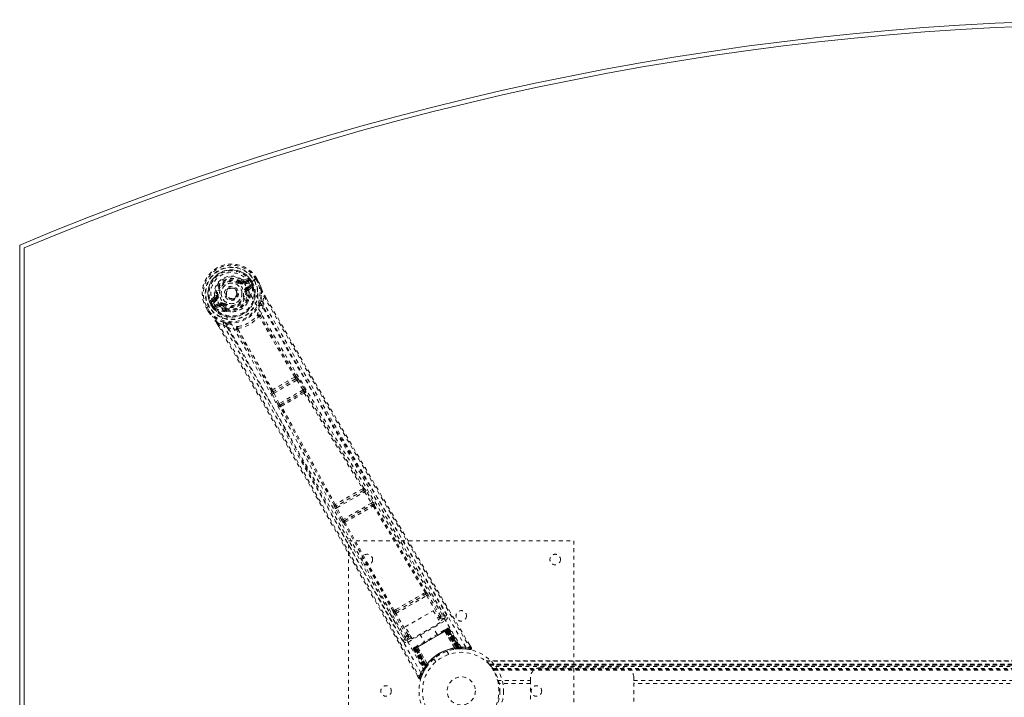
# Model space of a CAD drawing. Header units: inches. Extents: x 13.9 to 73.4, y 20.6 to 56.4.
# Tile 2 of 4: x 13.9 to 40.1, y 38.3 to 56.4. Entities that reach past the tile are written whole.
import ezdxf

# ---------------------------------------------------------------- set-up
doc = ezdxf.new("R2010")
doc.units = ezdxf.units.IN
doc.header["$MEASUREMENT"] = 0
doc.linetypes.add('SLD-Dashed', pattern=[0.075, 0.05, -0.025])
doc.linetypes.add('SLD-Solid', pattern=[0])

msp = doc.modelspace()

# ---------------------------------------------------------------- linework, layer by layer
at = {"color": 7, "linetype": 'SLD-Solid', "lineweight": 15}
for p, q in [((13.886, 26.614), (13.886, 50.364)), ((14.004, 26.693), (14.004, 50.286)), ((14.004, 50.286), (14.004, 26.693))]:
    msp.add_line(p, q, dxfattribs=at)
at = {"color": 7, "linetype": 'SLD-Dashed', "lineweight": 0}
for p, q in [((19.751, 49.375), (19.766, 49.394)), ((19.766, 49.394), (19.773, 49.389)), ((19.839, 49.387), (19.95, 49.427)), ((19.839, 49.387), (19.85, 49.369)), ((19.959, 49.473), (19.844, 49.434)), ((19.95, 49.427), (19.85, 49.369)), ((19.965, 49.401), (19.865, 49.343)), ((19.926, 49.237), (20.038, 49.302)), ((19.941, 49.211), (20.053, 49.276)), ((20.053, 49.276), (19.953, 49.19)), ((20.121, 49.428), (19.991, 49.353)), ((19.991, 49.353), (19.991, 49.353)), ((20.035, 49.377), (20.04, 49.38)), ((20.073, 49.31), (20.035, 49.377)), ((20.075, 49.319), (20.04, 49.38)), ((20.065, 49.395), (20.101, 49.332)), ((20.065, 49.395), (20.065, 49.395)), ((20.08, 49.299), (20.073, 49.31)), ((20.075, 49.319), (20.101, 49.332)), ((20.075, 49.318), (20.08, 49.299)), ((20.086, 49.269), (20.082, 49.255)), ((20.086, 49.269), (20.087, 49.274)), ((20.101, 49.332), (20.101, 49.332)), ((20.126, 49.431), (20.121, 49.428)), ((20.146, 49.443), (20.126, 49.431)), ((20.192, 49.47), (20.146, 49.443)), ((20.228, 49.355), (20.17, 49.456)), ((20.195, 49.472), (20.192, 49.47)), ((20.252, 49.37), (20.194, 49.472)), ((20.195, 49.472), (20.253, 49.37)), ((20.255, 49.366), (20.253, 49.37)), ((19.068, 49.018), (19.127, 49.025)), ((19.127, 49.025), (19.151, 49.028)), ((19.127, 49.016), (19.127, 49.025)), ((19.655, 49.161), (19.659, 49.154)), ((19.659, 49.154), (19.666, 49.14)), ((19.926, 49.127), (19.897, 49.123)), ((19.926, 49.14), (19.926, 49.127)), ((19.953, 49.19), (19.941, 49.211)), ((19.975, 48.989), (19.964, 49.009)), ((19.998, 48.997), (19.987, 49.016)), ((19.993, 49.179), (20.082, 49.255)), ((20.082, 49.255), (20.082, 49.255)), ((20.082, 49.255), (20.082, 49.255)), ((20.357, 48.854), (20.383, 49.002)), ((20.451, 48.94), (20.407, 49.017)), ((20.408, 49.018), (20.452, 48.941)), ((19.05, 48.81), (18.92, 48.734)), ((19.053, 48.978), (18.962, 48.898)), ((19.013, 48.704), (18.977, 48.766)), ((19.007, 48.784), (19.002, 48.781)), ((19.002, 48.781), (19.038, 48.72)), ((19.006, 48.882), (19.097, 48.958)), ((19.107, 48.94), (19.006, 48.882)), ((19.046, 48.717), (19.007, 48.784)), ((19.122, 48.914), (19.021, 48.856)), ((19.071, 48.744), (19.183, 48.808)), ((19.086, 48.718), (19.198, 48.782)), ((19.21, 48.761), (19.086, 48.718)), ((19.097, 48.958), (19.107, 48.94)), ((19.21, 48.761), (19.198, 48.782)), ((19.279, 48.753), (19.267, 48.759)), ((19.296, 48.776), (19.279, 48.753)), ((20.006, 48.969), (20.005, 48.948)), ((20.357, 48.854), (20.362, 48.727)), ((18.848, 48.694), (18.845, 48.692)), ((18.845, 48.692), (18.904, 48.591)), ((18.846, 48.693), (18.905, 48.592)), ((18.895, 48.72), (18.848, 48.694)), ((18.871, 48.706), (18.929, 48.606)), ((18.915, 48.732), (18.895, 48.72)), ((18.904, 48.591), (18.906, 48.587)), ((18.92, 48.734), (18.915, 48.732)), ((19.013, 48.704), (19.038, 48.72)), ((19.013, 48.704), (19.013, 48.704)), ((19.038, 48.72), (19.053, 48.706)), ((19.053, 48.706), (19.046, 48.717)), ((19.07, 48.688), (19.075, 48.686)), ((19.089, 48.681), (19.075, 48.686)), ((19.089, 48.681), (19.2, 48.721)), ((19.355, 48.625), (19.343, 48.644)), ((19.361, 48.661), (19.373, 48.641)), ((19.394, 48.595), (19.375, 48.605)), ((19.132, 48.281), (19.183, 48.193)), ((19.133, 48.281), (19.184, 48.193)), ((19.158, 48.295), (19.299, 48.243)), ((19.407, 48.175), (19.299, 48.243)), ((21.225, 46.8), (20.644, 46.464)), ((20.65, 46.416), (21.264, 46.77)), ((21.224, 46.8), (21.225, 46.8)), ((21.24, 46.863), (21.239, 46.862)), ((21.264, 46.77), (21.429, 46.509)), ((21.301, 46.794), (21.282, 46.822)), ((21.466, 46.532), (21.301, 46.794)), ((20.583, 46.483), (20.582, 46.482)), ((20.611, 46.395), (20.596, 46.426)), ((20.755, 46.122), (20.611, 46.395)), ((20.644, 46.464), (20.644, 46.465)), ((20.794, 46.143), (20.65, 46.416)), ((21.429, 46.509), (20.794, 46.143)), ((20.826, 46.109), (21.442, 46.465)), ((21.442, 46.465), (21.433, 46.455)), ((21.493, 46.44), (21.502, 46.45)), ((20.822, 46.052), (20.809, 46.049)), ((20.839, 46.112), (20.826, 46.109)), ((23.03, 43.825), (22.318, 43.414)), ((22.328, 43.369), (23.064, 43.793)), ((23.029, 43.825), (23.03, 43.825)), ((23.045, 43.888), (23.045, 43.888)), ((23.064, 43.793), (23.249, 43.493)), ((23.287, 43.517), (23.102, 43.817)), ((22.256, 43.433), (22.256, 43.432)), ((22.456, 43.037), (22.289, 43.348)), ((22.318, 43.414), (22.318, 43.415)), ((22.495, 43.058), (22.328, 43.369)), ((23.249, 43.493), (22.495, 43.058)), ((22.524, 43.023), (23.266, 43.451)), ((23.266, 43.451), (23.262, 43.446)), ((23.322, 43.43), (23.326, 43.435)), ((22.53, 43.023), (22.524, 43.023)), ((22.507, 42.963), (22.514, 42.963)), ((22.636, 34.489), (22.636, 42.489)), ((22.636, 42.489), (28.636, 42.489)), ((28.636, 42.489), (28.636, 34.489)), ((25.198, 40.48), (24.784, 41.182)), ((23.898, 40.554), (24.717, 41.026)), ((23.925, 40.62), (24.646, 41.036)), ((24.674, 41.105), (24.631, 41.082)), ((24.646, 41.036), (24.687, 41.06)), ((24.717, 41.026), (25.053, 40.458)), ((25.091, 40.481), (24.755, 41.049)), ((23.893, 40.656), (23.851, 40.631)), ((23.884, 40.596), (23.925, 40.62)), ((24.146, 40.196), (24.891, 40.627)), ((24.891, 40.627), (25.074, 40.31)), ((23.73, 40.573), (24.131, 39.864)), ((24.183, 39.957), (23.859, 40.532)), ((24.222, 39.979), (23.898, 40.554)), ((24.224, 39.792), (25.214, 40.363)), ((25.005, 40.43), (25.053, 40.458)), ((25.027, 40.391), (25.075, 40.419)), ((25.184, 40.416), (25.056, 40.342)), ((25.199, 40.479), (25.198, 40.481)), ((25.203, 40.471), (25.199, 40.479)), ((25.206, 40.461), (25.2, 40.478)), ((24.329, 39.879), (24.146, 40.196)), ((25.074, 40.31), (24.329, 39.879)), ((24.402, 39.62), (25.273, 40.123)), ((25.262, 40.116), (24.413, 39.627)), ((24.429, 39.636), (25.246, 40.108)), ((24.992, 39.994), (24.876, 40.195)), ((25.243, 40.139), (25.185, 40.106)), ((25.224, 40.095), (25.226, 40.096)), ((25.516, 39.627), (25.224, 40.095)), ((25.283, 40.129), (25.226, 40.096)), ((25.226, 40.096), (25.518, 39.627)), ((25.249, 40.109), (25.246, 40.108)), ((25.246, 40.108), (25.517, 39.64)), ((25.251, 40.143), (25.247, 40.141)), ((25.521, 39.64), (25.249, 40.109)), ((25.251, 40.143), (25.259, 40.148)), ((25.262, 40.15), (25.258, 40.148)), ((25.536, 39.641), (25.262, 40.116)), ((25.265, 40.119), (25.541, 39.642)), ((25.269, 40.154), (25.269, 40.154)), ((25.274, 40.156), (25.27, 40.154)), ((25.273, 40.123), (25.55, 39.642)), ((25.556, 39.643), (25.277, 40.125)), ((25.596, 39.628), (25.28, 40.131)), ((25.283, 40.129), (25.595, 39.631)), ((25.311, 40.145), (25.299, 40.138)), ((25.299, 40.138), (25.616, 39.631)), ((25.311, 40.145), (25.632, 39.631)), ((24.13, 39.864), (24.131, 39.863)), ((24.131, 39.863), (24.136, 39.855)), ((24.132, 39.861), (24.143, 39.847)), ((24.31, 39.911), (24.194, 39.844)), ((24.259, 40), (24.222, 39.979)), ((24.282, 39.961), (24.245, 39.94)), ((24.538, 40), (24.654, 39.799)), ((25.199, 40.082), (25.198, 40.08)), ((25.463, 39.63), (25.198, 40.08)), ((25.199, 40.082), (25.465, 39.63)), ((24.376, 39.605), (24.365, 39.598)), ((24.365, 39.598), (24.649, 39.063)), ((24.377, 39.639), (24.374, 39.636)), ((24.376, 39.605), (24.657, 39.077)), ((24.378, 39.639), (24.378, 39.639)), ((24.388, 39.646), (24.384, 39.643)), ((24.384, 39.643), (24.385, 39.641)), ((24.45, 39.648), (24.392, 39.614)), ((24.392, 39.619), (24.67, 39.093)), ((24.392, 39.614), (24.668, 39.096)), ((24.399, 39.652), (24.396, 39.65)), ((24.398, 39.618), (24.677, 39.135)), ((24.68, 39.14), (24.402, 39.62)), ((24.461, 39.688), (24.403, 39.654)), ((24.685, 39.148), (24.41, 39.625)), ((24.413, 39.627), (24.688, 39.151)), ((24.429, 39.636), (24.426, 39.634)), ((24.426, 39.634), (24.697, 39.164)), ((24.699, 39.168), (24.429, 39.636)), ((24.45, 39.648), (24.451, 39.648)), ((24.709, 39.16), (24.45, 39.648)), ((24.451, 39.648), (24.71, 39.162)), ((24.477, 39.663), (24.475, 39.664)), ((24.733, 39.207), (24.475, 39.664)), ((24.477, 39.663), (24.734, 39.209)), ((25.463, 39.63), (25.465, 39.63)), ((25.473, 39.605), (25.476, 39.605)), ((25.518, 39.627), (25.516, 39.627)), ((25.517, 39.64), (25.52, 39.611)), ((25.518, 39.627), (25.595, 39.631)), ((25.524, 39.611), (25.52, 39.611)), ((25.521, 39.64), (25.524, 39.611)), ((25.536, 39.641), (25.539, 39.613)), ((25.539, 39.613), (25.543, 39.613)), ((25.541, 39.642), (25.543, 39.613)), ((25.544, 39.613), (25.546, 39.613)), ((25.546, 39.613), (25.62, 39.617)), ((25.55, 39.642), (25.556, 39.643)), ((25.55, 39.642), (25.552, 39.614)), ((25.558, 39.614), (25.552, 39.614)), ((25.556, 39.643), (25.558, 39.614)), ((25.616, 39.631), (25.632, 39.631)), ((25.641, 39.617), (25.657, 39.617)), ((25.748, 39.607), (25.873, 39.592)), ((25.905, 39.636), (25.862, 39.709)), ((24.909, 39.348), (24.957, 39.264)), ((25.255, 39.548), (25.253, 39.547)), ((25.304, 39.464), (25.255, 39.548)), ((24.614, 38.966), (24.672, 39.072)), ((24.649, 39.063), (24.657, 39.077)), ((24.649, 39.035), (24.656, 39.048)), ((24.667, 39.066), (24.707, 39.129)), ((24.668, 39.096), (24.709, 39.16)), ((24.671, 39.105), (24.676, 39.106)), ((24.677, 39.135), (24.68, 39.14)), ((24.7, 39.119), (24.677, 39.135)), ((24.704, 39.124), (24.68, 39.14)), ((24.709, 39.131), (24.685, 39.148)), ((24.711, 39.135), (24.688, 39.151)), ((24.7, 39.119), (24.695, 39.111)), ((24.72, 39.147), (24.697, 39.164)), ((24.723, 39.151), (24.699, 39.168)), ((24.704, 39.124), (24.7, 39.119)), ((24.72, 39.147), (24.704, 39.124)), ((24.707, 39.129), (24.708, 39.13)), ((24.71, 39.162), (24.709, 39.16)), ((24.709, 39.131), (24.711, 39.135)), ((24.733, 39.207), (24.734, 39.209)), ((24.749, 39.185), (24.751, 39.188)), ((60.976, 39.294), (26.295, 39.294)), ((26.297, 39.294), (60.975, 39.294)), ((60.974, 39.294), (26.297, 39.294)), ((26.309, 39.282), (60.963, 39.282)), ((26.379, 39.204), (26.383, 39.2)), ((26.379, 39.204), (60.892, 39.204)), ((60.892, 39.204), (26.379, 39.204)), ((60.888, 39.2), (26.383, 39.2)), ((26.388, 39.194), (26.383, 39.2)), ((26.386, 39.196), (60.885, 39.196)), ((60.885, 39.196), (26.386, 39.196)), ((60.881, 39.19), (26.391, 39.19)), ((26.399, 39.18), (26.398, 39.181)), ((26.398, 39.181), (60.873, 39.181)), ((26.399, 39.18), (60.872, 39.18)), ((60.871, 39.178), (26.4, 39.178)), ((60.869, 39.176), (26.402, 39.176)), ((60.847, 39.145), (26.425, 39.145)), ((26.463, 39.088), (60.808, 39.088)), ((26.479, 39.062), (60.793, 39.062)), ((26.489, 39.045), (60.782, 39.045)), ((27.726, 39.104), (29.976, 39.104)), ((24.466, 38.904), (24.508, 38.83)), ((24.508, 38.829), (24.534, 38.844)), ((24.563, 38.835), (24.61, 38.956)), ((26.6, 38.771), (26.595, 38.791)), ((27.476, 38.771), (27.476, 38.854)), ((30.226, 38.854), (30.226, 38.771)), ((26.6, 38.771), (27.476, 38.771)), ((27.476, 38.687), (26.618, 38.687)), ((27.476, 38.771), (27.476, 38.208)), ((30.226, 38.208), (30.226, 38.771)), ((30.226, 38.771), (57.046, 38.771)), ((57.046, 38.687), (30.226, 38.687))]:
    msp.add_line(p, q, dxfattribs=at)
at = {"color": 7, "linetype": 'SLD-Dashed', "lineweight": 0, "flags": 128}
for points in [[(19.137, 48.894), (19.103, 48.965), (19.084, 49.041), (19.084, 49.122), (19.1, 49.201), (19.132, 49.277), (19.178, 49.346), (19.237, 49.405), (19.305, 49.454), (19.382, 49.489), (19.463, 49.51), (19.545, 49.516), (19.627, 49.506), (19.704, 49.48), (19.773, 49.439), (19.831, 49.385), (19.874, 49.32)], [(19.733, 49.351), (19.737, 49.356), (19.74, 49.36), (19.743, 49.364), (19.746, 49.368), (19.748, 49.371), (19.75, 49.373), (19.751, 49.374), (19.751, 49.375)], [(19.865, 49.343), (19.862, 49.348), (19.859, 49.353), (19.856, 49.357), (19.854, 49.361), (19.852, 49.364), (19.851, 49.367), (19.85, 49.368), (19.85, 49.369)], [(25.633, 39.652), (24.835, 41.022), (24.025, 42.384), (23.205, 43.738), (22.38, 45.085), (21.735, 46.141), (21.097, 47.197), (20.474, 48.256), (19.874, 49.32)], [(19.965, 49.401), (19.963, 49.406), (19.96, 49.411), (19.957, 49.415), (19.955, 49.419), (19.953, 49.422), (19.952, 49.425), (19.951, 49.426), (19.95, 49.427)], [(19.994, 49.438), (19.983, 49.417), (19.965, 49.401)], [(25.755, 39.658), (24.955, 41.033), (24.145, 42.4), (23.325, 43.758), (22.501, 45.11), (21.855, 46.169), (21.217, 47.228), (20.594, 48.288), (19.991, 49.353)], [(20.038, 49.302), (20.055, 49.309), (20.073, 49.31)], [(20.053, 49.276), (20.052, 49.277), (20.051, 49.278), (20.05, 49.281), (20.048, 49.284), (20.046, 49.288), (20.043, 49.292), (20.041, 49.297), (20.038, 49.302)], [(20.04, 49.38), (20.043, 49.382), (20.048, 49.385), (20.056, 49.39), (20.065, 49.395)], [(20.075, 49.319), (20.075, 49.318), (20.075, 49.318)], [(20.17, 49.456), (20.176, 49.459), (20.181, 49.462), (20.186, 49.465), (20.19, 49.468), (20.193, 49.47), (20.195, 49.471), (20.196, 49.472), (20.195, 49.472)], [(20.253, 49.37), (20.254, 49.37), (20.253, 49.37), (20.251, 49.369), (20.247, 49.367), (20.243, 49.364), (20.239, 49.362), (20.233, 49.359), (20.228, 49.355)], [(20.255, 49.366), (20.255, 49.366), (20.253, 49.365), (20.25, 49.364), (20.247, 49.363), (20.242, 49.361), (20.238, 49.359), (20.233, 49.357), (20.228, 49.355)], [(20.253, 49.37), (20.29, 49.281), (20.314, 49.208)], [(20.318, 49.198), (20.293, 49.274), (20.255, 49.366)], [(19.18, 49.032), (19.175, 49.031), (19.169, 49.031), (19.164, 49.03), (19.16, 49.029), (19.156, 49.029), (19.153, 49.029), (19.151, 49.028), (19.151, 49.028)], [(19.867, 49.119), (19.873, 49.12), (19.878, 49.121), (19.883, 49.121), (19.888, 49.122), (19.891, 49.122), (19.894, 49.123), (19.896, 49.123), (19.897, 49.123)], [(19.926, 49.237), (19.928, 49.232), (19.931, 49.227), (19.934, 49.223), (19.936, 49.219), (19.938, 49.216), (19.939, 49.213), (19.94, 49.212), (19.941, 49.211)], [(19.981, 49.146), (19.984, 49.167), (19.993, 49.179)], [(19.987, 49.016), (19.989, 49.075), (19.981, 49.146)], [(20.301, 48.867), (20.326, 49.025), (20.318, 49.198)], [(20.318, 49.198), (20.316, 49.204), (20.314, 49.208)], [(20.383, 49.002), (20.388, 49.005), (20.393, 49.008), (20.398, 49.011), (20.402, 49.013), (20.406, 49.016), (20.408, 49.017), (20.408, 49.018), (20.408, 49.018)], [(20.383, 49.002), (20.751, 48.362), (21.142, 47.686), (21.555, 46.974), (21.991, 46.227), (22.393, 45.539), (22.812, 44.823), (22.909, 44.659), (23.006, 44.493), (23.105, 44.326), (23.172, 44.211), (23.238, 44.099), (23.307, 43.982), (23.379, 43.861), (23.609, 43.47), (23.865, 43.035), (24.147, 42.557), (24.326, 42.254), (24.515, 41.934), (24.72, 41.587), (24.911, 41.263), (25.16, 40.841), (25.382, 40.465), (25.575, 40.137), (25.741, 39.855), (25.879, 39.621)], [(19.021, 48.856), (18.999, 48.848), (18.975, 48.85)], [(19.006, 48.882), (19.006, 48.881), (19.007, 48.88), (19.009, 48.877), (19.011, 48.874), (19.013, 48.87), (19.015, 48.866), (19.018, 48.861), (19.021, 48.856)], [(19.046, 48.717), (19.056, 48.732), (19.071, 48.744)], [(24.564, 38.97), (23.773, 40.35), (22.995, 41.736), (22.228, 43.125), (21.469, 44.514), (20.875, 45.603), (20.277, 46.685), (19.671, 47.755), (19.05, 48.81)], [(19.071, 48.744), (19.074, 48.739), (19.076, 48.734), (19.079, 48.729), (19.081, 48.726), (19.083, 48.722), (19.084, 48.72), (19.085, 48.718), (19.086, 48.718)], [(19.122, 48.914), (19.119, 48.919), (19.116, 48.924), (19.114, 48.928), (19.112, 48.932), (19.11, 48.935), (19.108, 48.938), (19.107, 48.939), (19.107, 48.94)], [(23.004, 41.948), (22.305, 43.219), (21.551, 44.607), (20.96, 45.694), (20.364, 46.774), (19.758, 47.842), (19.137, 48.894)], [(19.183, 48.808), (19.186, 48.803), (19.189, 48.799), (19.191, 48.794), (19.193, 48.79), (19.195, 48.787), (19.197, 48.785), (19.198, 48.783), (19.198, 48.782)], [(19.279, 48.753), (19.331, 48.713), (19.38, 48.686)], [(19.314, 48.8), (19.311, 48.796), (19.308, 48.791), (19.305, 48.787), (19.302, 48.783), (19.3, 48.781), (19.298, 48.778), (19.297, 48.777), (19.296, 48.776)], [(19.939, 48.811), (19.969, 48.859), (20.005, 48.948)], [(20.257, 48.723), (20.258, 48.731), (20.262, 48.743)], [(25.252, 40.508), (25.061, 40.832), (24.843, 41.201), (24.604, 41.606), (24.388, 41.971), (24.275, 42.163), (24.162, 42.355), (24.048, 42.546), (23.92, 42.764), (23.79, 42.984), (23.665, 43.197), (23.409, 43.63), (23.171, 44.033), (22.952, 44.406), (22.738, 44.77), (22.489, 45.192), (22.064, 45.917), (21.635, 46.65), (21.194, 47.408), (20.765, 48.147), (20.357, 48.854)], [(20.452, 48.941), (21.769, 46.666), (23.143, 44.32), (24.523, 41.978), (25.905, 39.636)], [(18.845, 48.692), (18.845, 48.692), (18.846, 48.692), (18.848, 48.693), (18.851, 48.695), (18.855, 48.697), (18.86, 48.7), (18.866, 48.703), (18.871, 48.706)], [(18.929, 48.606), (18.924, 48.603), (18.919, 48.6), (18.914, 48.597), (18.91, 48.594), (18.907, 48.593), (18.905, 48.591), (18.904, 48.591), (18.904, 48.591)], [(18.904, 48.591), (18.962, 48.515), (19.014, 48.458)], [(18.906, 48.587), (18.907, 48.588), (18.908, 48.589), (18.911, 48.591), (18.914, 48.593), (18.917, 48.596), (18.921, 48.599), (18.925, 48.602), (18.929, 48.606)], [(18.906, 48.587), (18.96, 48.517), (19.021, 48.449)], [(19.038, 48.72), (19.038, 48.72), (19.038, 48.72)], [(19.235, 48.715), (19.214, 48.723), (19.2, 48.721)], [(19.343, 48.644), (19.291, 48.673), (19.235, 48.715)], [(19.394, 48.595), (19.488, 48.581), (19.545, 48.584)], [(20.297, 48.476), (20.29, 48.484), (20.282, 48.49), (20.273, 48.492), (20.265, 48.491), (20.258, 48.487), (20.253, 48.48), (20.25, 48.471), (20.251, 48.46)], [(20.297, 48.476), (20.338, 48.6), (20.362, 48.727)], [(25.2, 40.478), (23.579, 43.224), (21.963, 45.971), (20.362, 48.727)], [(19.014, 48.458), (19.017, 48.453), (19.021, 48.449)], [(19.316, 48.299), (19.167, 48.355), (19.021, 48.449)], [(19.132, 48.281), (19.132, 48.281), (19.133, 48.281), (19.135, 48.282), (19.138, 48.284), (19.143, 48.286), (19.148, 48.289), (19.153, 48.292), (19.158, 48.295)], [(19.158, 48.295), (19.566, 47.59), (19.99, 46.855), (20.43, 46.089), (20.828, 45.392), (21.084, 44.942), (21.352, 44.471), (21.632, 43.978), (21.909, 43.489), (22.15, 43.064), (22.468, 42.501), (22.807, 41.902), (23.166, 41.267), (23.498, 40.677), (24.534, 38.844)], [(19.299, 48.243), (19.67, 47.602), (20.054, 46.933), (20.453, 46.236), (20.833, 45.57), (21.216, 44.896), (21.599, 44.221), (21.972, 43.564), (22.329, 42.932), (22.661, 42.344), (23.033, 41.685), (23.382, 41.067), (23.725, 40.46), (24.08, 39.831)], [(19.442, 48.27), (19.455, 48.267), (19.463, 48.264)], [(20.265, 48.456), (20.264, 48.457), (20.262, 48.459), (20.258, 48.46), (20.251, 48.46)], [(21.206, 46.849), (20.73, 47.651), (20.265, 48.456)], [(21.239, 46.862), (20.764, 47.664), (20.299, 48.468)], [(19.183, 48.193), (20.489, 45.926), (21.832, 43.565), (23.171, 41.196), (24.508, 38.829)], [(19.407, 48.175), (19.529, 48.132), (19.656, 48.107)], [(19.407, 48.175), (20.992, 45.411), (22.564, 42.637), (24.132, 39.861)], [(19.693, 48.138), (19.684, 48.144), (19.675, 48.146), (19.667, 48.145), (19.659, 48.141), (19.654, 48.135), (19.652, 48.126), (19.653, 48.117), (19.656, 48.107)], [(20.583, 46.483), (20.126, 47.296), (19.662, 48.1)], [(19.693, 48.138), (19.689, 48.132), (19.689, 48.128), (19.689, 48.126), (19.69, 48.124)], [(19.69, 48.124), (20.154, 47.319), (20.611, 46.505)], [(21.264, 46.77), (21.27, 46.774), (21.277, 46.778), (21.283, 46.782), (21.288, 46.786), (21.293, 46.789), (21.297, 46.791), (21.3, 46.793), (21.301, 46.794)], [(20.611, 46.395), (20.616, 46.398), (20.625, 46.402), (20.637, 46.409), (20.65, 46.416)], [(20.65, 46.416), (20.647, 46.424), (20.644, 46.432), (20.641, 46.447), (20.641, 46.458), (20.642, 46.462), (20.643, 46.463), (20.644, 46.464)], [(21.429, 46.509), (21.435, 46.513), (21.442, 46.517), (21.448, 46.521), (21.453, 46.524), (21.458, 46.527), (21.462, 46.53), (21.465, 46.531), (21.466, 46.532)], [(21.429, 46.509), (21.433, 46.502), (21.437, 46.494), (21.443, 46.481), (21.444, 46.471), (21.442, 46.465)], [(21.46, 46.426), (22.235, 45.151), (23.014, 43.873)], [(23.045, 43.888), (22.267, 45.165), (21.493, 46.44)], [(20.755, 46.122), (20.757, 46.123), (20.76, 46.124), (20.764, 46.126), (20.769, 46.129), (20.774, 46.132), (20.781, 46.135), (20.787, 46.139), (20.794, 46.143)], [(20.826, 46.109), (20.819, 46.11), (20.811, 46.116), (20.803, 46.128), (20.798, 46.135), (20.794, 46.143)], [(22.256, 43.433), (21.539, 44.745), (20.822, 46.052)], [(22.284, 43.452), (21.567, 44.766), (20.85, 46.074)], [(23.064, 43.793), (23.071, 43.797), (23.077, 43.802), (23.084, 43.805), (23.089, 43.809), (23.094, 43.812), (23.098, 43.814), (23.1, 43.816), (23.102, 43.817)], [(23.102, 43.817), (23.083, 43.845), (23.082, 43.846)], [(23.249, 43.493), (23.256, 43.498), (23.263, 43.502), (23.269, 43.506), (23.275, 43.509), (23.28, 43.512), (23.283, 43.514), (23.286, 43.516), (23.287, 43.517)], [(22.27, 43.418), (22.267, 43.419), (22.256, 43.433)], [(22.289, 43.348), (22.274, 43.378), (22.273, 43.379)], [(22.289, 43.348), (22.291, 43.348), (22.293, 43.35), (22.297, 43.352), (22.302, 43.355), (22.308, 43.358), (22.314, 43.361), (22.321, 43.365), (22.328, 43.369)], [(23.292, 43.415), (23.986, 42.263), (24.674, 41.105)], [(24.703, 41.121), (24.016, 42.278), (23.322, 43.43)], [(22.456, 43.037), (22.458, 43.038), (22.46, 43.039), (22.464, 43.041), (22.469, 43.044), (22.475, 43.047), (22.481, 43.05), (22.488, 43.054), (22.495, 43.058)], [(23.851, 40.631), (23.193, 41.805), (22.542, 42.982)], [(23.823, 40.613), (23.165, 41.787), (22.514, 42.963)], [(23.893, 40.656), (24.076, 40.761), (24.262, 40.869), (24.448, 40.976), (24.631, 41.082)], [(23.925, 40.62), (24.102, 40.722), (24.28, 40.825), (24.464, 40.931), (24.646, 41.036)], [(24.717, 41.026), (24.73, 41.034), (24.743, 41.041), (24.751, 41.047), (24.755, 41.049)], [(23.884, 40.596), (23.868, 40.591), (23.855, 40.592)], [(23.859, 40.532), (23.863, 40.534), (23.872, 40.539), (23.885, 40.546), (23.898, 40.554)], [(25.053, 40.458), (25.067, 40.466), (25.079, 40.473), (25.087, 40.478), (25.091, 40.481)], [(25.075, 40.419), (25.075, 40.42), (25.073, 40.422), (25.071, 40.426), (25.068, 40.431), (25.065, 40.437), (25.061, 40.443), (25.057, 40.451), (25.053, 40.458)], [(25.075, 40.419), (25.149, 40.429), (25.184, 40.416)], [(25.2, 40.478), (25.165, 40.491), (25.091, 40.481)], [(25.214, 40.363), (25.203, 40.383), (25.193, 40.4), (25.186, 40.411), (25.184, 40.416)], [(25.183, 40.105), (25.005, 40.001), (24.823, 39.897), (24.642, 39.792), (24.463, 39.689)], [(25.199, 40.082), (25.205, 40.101), (25.206, 40.106)], [(25.224, 40.095), (25.217, 40.102), (25.206, 40.106)], [(25.244, 40.139), (25.243, 40.139), (25.242, 40.138)], [(25.249, 40.109), (25.256, 40.113), (25.263, 40.117), (25.269, 40.121), (25.274, 40.124), (25.279, 40.126), (25.282, 40.128), (25.283, 40.129), (25.283, 40.129)], [(25.257, 40.147), (25.257, 40.147), (25.256, 40.146), (25.254, 40.145), (25.252, 40.142)], [(25.299, 40.138), (25.296, 40.136), (25.289, 40.132), (25.278, 40.126), (25.265, 40.119)], [(25.277, 40.125), (25.29, 40.133), (25.301, 40.139), (25.308, 40.143), (25.311, 40.145)], [(25.284, 40.129), (25.279, 40.134), (25.278, 40.135)], [(24.183, 39.957), (24.138, 39.897), (24.132, 39.864)], [(24.183, 39.957), (24.187, 39.959), (24.196, 39.964), (24.208, 39.971), (24.222, 39.979)], [(24.194, 39.844), (24.199, 39.88), (24.245, 39.94)], [(24.194, 39.844), (24.196, 39.839), (24.203, 39.828), (24.212, 39.811), (24.224, 39.792)], [(24.245, 39.94), (24.244, 39.941), (24.243, 39.943), (24.241, 39.947), (24.238, 39.951), (24.235, 39.957), (24.231, 39.964), (24.227, 39.971), (24.222, 39.979)], [(25.198, 40.08), (25.019, 39.976), (24.838, 39.872), (24.656, 39.767), (24.477, 39.663)], [(24.365, 39.598), (24.367, 39.6), (24.374, 39.604), (24.385, 39.61), (24.398, 39.618)], [(24.41, 39.625), (24.397, 39.617), (24.387, 39.611), (24.379, 39.607), (24.376, 39.605)], [(24.396, 39.65), (24.393, 39.648), (24.39, 39.647), (24.388, 39.646), (24.388, 39.645)], [(24.397, 39.648), (24.393, 39.647), (24.391, 39.646), (24.389, 39.646), (24.389, 39.646)], [(24.392, 39.614), (24.392, 39.614), (24.394, 39.615), (24.397, 39.617), (24.401, 39.619), (24.406, 39.622), (24.412, 39.626), (24.419, 39.63), (24.426, 39.634)], [(24.45, 39.67), (24.449, 39.658), (24.451, 39.648)], [(24.475, 39.664), (24.455, 39.668), (24.45, 39.67)], [(25.482, 39.605), (25.668, 39.616), (25.71, 39.611)], [(25.602, 39.616), (25.594, 39.616), (25.558, 39.614)], [(25.6, 39.625), (25.596, 39.629), (25.595, 39.631)], [(25.646, 39.619), (25.635, 39.625), (25.624, 39.635)], [(25.635, 39.625), (25.631, 39.63), (25.63, 39.631)], [(25.873, 39.595), (25.881, 39.595), (25.89, 39.597), (25.897, 39.6), (25.903, 39.606), (25.907, 39.612), (25.909, 39.619), (25.909, 39.627), (25.906, 39.634)], [(25.879, 39.621), (25.877, 39.61), (25.875, 39.6), (25.874, 39.594), (25.873, 39.592)], [(25.905, 39.636), (25.905, 39.636), (25.903, 39.635), (25.898, 39.631), (25.889, 39.627), (25.884, 39.624), (25.879, 39.621)], [(26.395, 39.185), (26.396, 39.184), (26.398, 39.181)], [(24.51, 38.831), (24.516, 38.825), (24.523, 38.82), (24.53, 38.817), (24.538, 38.816), (24.546, 38.817), (24.553, 38.821), (24.558, 38.826), (24.561, 38.833)]]:
    msp.add_lwpolyline(points, dxfattribs=at)
at = {"color": 7, "linetype": 'SLD-Dashed', "lineweight": 0}
for centre, radius in [((19.524, 49.076), 0.7), ((19.524, 49.076), 0.69), ((19.524, 49.076), 0.623), ((19.524, 49.076), 0.32), ((19.524, 49.076), 0.275), ((19.524, 49.076), 0.188), ((19.524, 49.076), 0.157), ((19.524, 49.076), 0.142), ((19.524, 49.076), 0.14), ((19.524, 49.076), 0.138), ((23.136, 41.989), 0.141), ((28.136, 41.989), 0.14), ((25.636, 40.489), 0.14), ((25.636, 38.489), 1.125), ((25.636, 38.489), 1.03), ((25.636, 38.489), 0.375), ((23.636, 38.489), 0.14), ((27.636, 38.489), 0.14)]:
    msp.add_circle(centre, radius, dxfattribs=at)
at = {"color": 7, "linetype": 'SLD-Solid', "lineweight": 15}
for radius, start, end in [(76.755, 67.19501, 112.80499), (76.637, 67.25366, 112.74634), (76.637, 67.25366, 112.74634)]:
    msp.add_arc((43.636, -20.391), radius, start, end, dxfattribs=at)
at = {"color": 7, "linetype": 'SLD-Dashed', "lineweight": 0}
for centre, radius, start, end in [((19.524, 49.076), 0.78, 30, 209.4852), ((19.524, 49.076), 0.78, 30.5288, 209.4712), ((19.524, 49.076), 0.75, 30.4562, 209.5438), ((19.524, 49.076), 0.629, 30.5444, 209.4557), ((19.524, 49.076), 0.599, 30.5443, 209.4557), ((19.517, 49.087), 0.543, 29.366, 210.6339), ((19.524, 49.076), 0.459, 52.774, 187.226), ((19.524, 49.076), 0.787, 218.3239, 21.6761), ((19.524, 49.076), 0.758, 218.3239, 21.6761), ((19.524, 49.076), 0.632, 216.0641, 23.9358), ((19.524, 49.076), 0.602, 216.2697, 23.7303), ((19.524, 49.076), 0.4, 52.774, 187.226), ((19.524, 49.076), 0.376, 52.774, 187.226), ((19.524, 49.076), 0.346, 52.774, 187.2261), ((19.524, 49.076), 0.275, 0.0002, 179.9998), ((19.805, 49.446), 0.119, 232.7751, 299.9994), ((19.805, 49.446), 0.089, 232.774, 300), ((18.663, 50.269), 1.407, 321.5672, 323.9828), ((19.809, 49.451), 0.0714, 240.3148, 295.2472), ((19.829, 49.478), 0.0455, 232.5334, 288.6421), ((19.824, 49.412), 0.0301, 301.457, 47.6178), ((19.998, 49.104), 0.249, 91.7055, 119.8614), ((19.936, 49.453), 0.0299, 298.049, 42.1081), ((19.831, 49.312), 0.206, 37.6589, 51.659), ((19.524, 49.076), 0.593, 30.5524, 37.6091), ((19.597, 49.222), 0.491, 326.1266, 5.5131), ((20.068, 49.25), 0.0305, 53.8287, 120.9589), ((19.973, 49.255), 0.115, 9.6993, 22.2749), ((19.023, 49.012), 0.0455, 311.3429, 7.4818), ((19.056, 49.016), 0.0715, 304.7768, 359.7615), ((19.062, 49.017), 0.089, 300, 7.226), ((19.062, 49.017), 0.119, 300, 7.225), ((19.524, 49.076), 0.275, 180.0001, 359.9999), ((19.524, 49.076), 0.376, 232.774, 7.226), ((19.524, 49.076), 0.346, 232.774, 7.2261), ((19.518, 49.085), 0.453, 249.7482, 350.251), ((19.527, 49.07), 0.411, 249.0118, 350.9884), ((19.985, 49.134), 0.119, 119.9995, 187.2256), ((19.985, 49.134), 0.089, 120, 187.226), ((19.983, 49.142), 0.0565, 121.9567, 181.5679), ((19.957, 49.126), 0.031, 40.1663, 178.1949), ((19.469, 49.04), 0.465, 355.8373, 10.796), ((19.962, 48.998), 0.0305, 35.6314, 166.067), ((19.952, 48.974), 0.0371, 70.1668, 120.729), ((19.967, 49.164), 0.0299, 31.0031, 118.9467), ((19.991, 48.966), 0.0504, 94.2206, 121.7544), ((20.002, 48.946), 0.0506, 94.3204, 121.7505), ((19.643, 49.255), 0.44, 323.9349, 359.9017), ((19.962, 48.971), 0.0444, 357.4037, 34.9867), ((21.434, 49.643), 1.202, 201.1862, 211.3433), ((23.837, 50.258), 3.675, 196.7613, 199.9891), ((18.99, 48.907), 0.0299, 197.887, 301.9555), ((19.165, 48.928), 0.206, 188.3388, 202.3418), ((19.524, 49.076), 0.593, 202.3909, 209.4476), ((18.562, 49.53), 0.869, 298.48, 300.4352), ((19.257, 48.685), 0.242, 119.7366, 148.8246), ((19.082, 48.984), 0.0301, 192.3461, 298.5785), ((19.242, 48.705), 0.119, 52.7735, 120), ((19.226, 48.735), 0.0299, 121.0484, 209.0033), ((19.242, 48.705), 0.089, 52.774, 120), ((19.237, 48.711), 0.0567, 58.2309, 117.9772), ((19.264, 48.726), 0.031, 61.5947, 200.0498), ((19.505, 49.108), 0.494, 256.9721, 343.0278), ((19.524, 49.076), 0.157, 275.1542, 320.0596), ((19.533, 49.06), 0.476, 271.472, 328.527), ((19.947, 48.974), 0.0326, 342.181, 28.3496), ((19.973, 48.924), 0.0404, 37.3041, 82.7767), ((20.311, 48.694), 0.0608, 32.3815, 151.9716), ((18.176, 49.459), 2.206, 341.0605, 344.4306), ((20.181, 48.235), 0.644, 74.0887, 79.2602), ((18.929, 48.606), 0.03, 210.2178, 215.2738), ((19.121, 48.755), 0.0844, 215.4052, 232.6137), ((19.101, 48.691), 0.0306, 119.0396, 186.1641), ((19.362, 49.092), 0.497, 234.814, 273.6305), ((19.308, 49.062), 0.439, 240.0683, 276.087), ((19.371, 48.657), 0.0305, 73.9313, 204.3717), ((19.385, 48.616), 0.0505, 118.2686, 145.7533), ((19.397, 48.597), 0.0506, 118.242, 145.6866), ((19.395, 48.644), 0.0444, 205.0202, 242.6859), ((19.398, 48.654), 0.0371, 119.2747, 169.834), ((19.401, 48.659), 0.0326, 211.6485, 257.8226), ((19.431, 48.611), 0.0404, 157.237, 202.6769), ((19.553, 49.024), 0.844, 279.7729, 320.2273), ((19.373, 48.801), 0.887, 339.1303, 354.9707), ((20.246, 48.443), 0.0608, 33.6675, 136.5431), ((20.193, 48.406), 0.0786, 43.3238, 83.7387), ((20.311, 48.476), 0.0143, 177.5556, 213.3396), ((18.078, 47.705), 1.201, 28.6557, 38.8149), ((16.343, 45.931), 3.676, 40.0106, 43.238), ((19.922, 48.087), 0.642, 160.7339, 165.9184), ((19.865, 50.434), 2.205, 255.5689, 258.9411), ((19.461, 48.204), 0.0608, 88.0306, 207.6178), ((19.837, 49.069), 0.887, 245.0291, 260.8697), ((19.517, 49.088), 0.965, 280.5262, 319.4746), ((20.307, 48.389), 0.0794, 96.051, 122.512), ((19.711, 48.133), 0.0608, 103.4575, 206.3324), ((19.65, 48.094), 0.0143, 26.6595, 62.432), ((19.727, 48.053), 0.0795, 117.4956, 143.9434), ((19.769, 48.161), 0.0786, 156.2656, 196.6689), ((37.277, 18.326), 32.739, 119.3992, 120.6007), ((37.615, 17.74), 33.363, 119.4249, 120.575), ((21.255, 46.776), 0.0879, 100.2447, 123.9531), ((21.137, 46.795), 0.0873, 3.1924, 38.1879), ((21.201, 46.838), 0.0451, 301.0511, 32.1443), ((21.202, 46.839), 0.0451, 301.0455, 32.1398), ((21.212, 46.743), 0.0587, 27.8284, 76.6393), ((21.2, 46.779), 0.0933, 27.5367, 64.1315), ((20.622, 46.504), 0.0451, 207.8602, 298.9554), ((20.675, 46.476), 0.0933, 175.8695, 212.4657), ((20.65, 46.426), 0.089, 116.181, 139.6174), ((20.623, 46.504), 0.0451, 207.8504, 298.9532), ((20.692, 46.538), 0.0872, 201.8029, 236.8132), ((4.699, 74.753), 32.876, 299.4017, 300.5982), ((2.637, 78.324), 37.038, 299.4554, 300.5444), ((21.455, 46.415), 0.0451, 32.5995, 119.1054), ((21.404, 46.401), 0.0612, 23.9359, 61.5372), ((21.464, 46.425), 0.0451, 32.4879, 119.1372), ((21.511, 46.35), 0.092, 101.4665, 123.9897), ((21.339, 46.428), 0.165, 7.629, 39.41), ((20.91, 46.18), 0.165, 200.5944, 232.3668), ((20.849, 46.07), 0.0451, 120.8625, 207.511), ((20.862, 46.073), 0.0451, 120.891, 207.4035), ((20.891, 45.991), 0.0918, 116.0233, 138.5485), ((20.899, 46.11), 0.0607, 178.2947, 216.2268), ((39.432, 14.594), 33.569, 119.2813, 120.7188), ((39.352, 14.732), 33.36, 119.2946, 120.7054), ((23.082, 43.77), 0.123, 107.6582, 123.66), ((22.96, 43.829), 0.0697, 356.9352, 39.0885), ((23.006, 43.864), 0.0451, 300.6377, 31.6288), ((23.007, 43.864), 0.0451, 300.6317, 31.6303), ((23.007, 43.767), 0.0626, 24.4839, 68.4551), ((22.978, 43.791), 0.118, 27.9857, 55.3683), ((23.111, 43.383), 0.222, 13.6385, 37.1197), ((22.34, 43.34), 0.125, 116.4399, 132.2413), ((22.295, 43.454), 0.0451, 208.3731, 299.3677), ((22.373, 43.442), 0.118, 184.6392, 212.0191), ((22.296, 43.452), 0.0433, 232.7781, 300.2184), ((22.349, 43.477), 0.0697, 200.9123, 243.0677), ((22.379, 43.405), 0.0626, 171.547, 215.5136), ((6.382, 71.837), 33.03, 299.2676, 300.7324), ((4.851, 74.49), 36.134, 299.3135, 300.6865), ((23.205, 43.452), 0.0601, 358.5936, 43.1019), ((23.284, 43.406), 0.0451, 31.9694, 119.4229), ((23.239, 43.393), 0.057, 22.6078, 66.4859), ((23.288, 43.411), 0.0451, 31.9405, 119.4437), ((23.366, 43.302), 0.136, 108.862, 123.283), ((22.66, 43.123), 0.222, 202.8805, 226.3613), ((22.553, 43.075), 0.0601, 196.897, 241.402), ((22.547, 42.984), 0.0451, 120.5592, 208.0585), ((22.553, 42.984), 0.0451, 120.5783, 208.0299), ((22.603, 42.861), 0.136, 116.7387, 131.1086), ((22.587, 43.017), 0.0567, 173.3813, 217.526), ((158.806, 116.842), 155.084, 208.89692, 210.0972), ((24.581, 41.04), 0.0652, 356.4256, 39.4458), ((24.808, 40.886), 0.258, 114.2185, 121.5616), ((24.612, 41.062), 0.075, 358.0101, 34.8035), ((24.663, 41.099), 0.0456, 301.9289, 28.9977), ((24.646, 40.994), 0.0772, 24.5322, 58.3888), ((24.498, 40.916), 0.289, 27.3511, 45.0221), ((23.974, 40.404), 0.258, 118.4462, 125.774), ((23.858, 40.63), 0.0384, 207.0802, 265.3625), ((24.103, 40.688), 0.289, 194.9824, 212.6475), ((23.92, 40.663), 0.0756, 205.3467, 241.8399), ((23.954, 40.679), 0.0652, 200.5429, 243.5472), ((23.961, 40.598), 0.0773, 181.6231, 215.4588), ((25.052, 40.458), 0.0451, 300.4268, 30.3558), ((25.161, 40.455), 0.045, 300.0189, 7.9886), ((23.78, 42.972), 2.87, 299.6422, 300.84), ((25.162, 40.454), 0.105, 299.9137, 30.639), ((25.196, 40.082), 0.0265, 68.3657, 119.3854), ((25.2, 40.08), 0.0299, 31.7987, 119.8124), ((24.859, 39.892), 0.443, 29.0863, 32.8322), ((24.864, 39.895), 0.441, 29.0762, 32.8424), ((25.258, 40.113), 0.03, 31.9301, 119.9375), ((24.894, 39.912), 0.421, 29.037, 32.9768), ((24.897, 39.914), 0.421, 29.0372, 32.9763), ((25.274, 40.121), 0.0315, 87.9463, 120.6855), ((24.913, 39.923), 0.412, 29.02, 33.0474), ((25.191, 40.235), 0.112, 310.0686, 314.018), ((24.56, 39.715), 0.827, 29.7756, 31.631), ((25.285, 40.129), 0.03, 31.9947, 119.9954), ((25.274, 40.122), 0.03, 31.9858, 96.5576), ((25.285, 40.128), 0.0305, 32.3671, 99.3681), ((22.688, 42.326), 2.857, 299.1578, 300.3612), ((24.171, 39.882), 0.105, 209.3638, 300.0832), ((24.171, 39.883), 0.045, 232.0115, 299.9784), ((24.223, 39.979), 0.0451, 209.6171, 299.5741), ((24.391, 39.612), 0.03, 120.0102, 207.9983), ((24.392, 39.613), 0.0305, 140.7226, 207.6356), ((24.403, 39.619), 0.03, 143.4885, 208.0309), ((24.404, 39.618), 0.0315, 119.3022, 152.3675), ((24.345, 39.754), 0.119, 285.9013, 289.56), ((24.418, 39.628), 0.03, 120.0687, 208.0648), ((24.752, 39.83), 0.408, 206.9262, 210.9938), ((24.425, 39.626), 0.0353, 111.8135, 200.6776), ((25.148, 40.055), 0.854, 208.4253, 210.2204), ((24.777, 39.845), 0.424, 207.0452, 210.9589), ((24.807, 39.862), 0.444, 207.1718, 210.9082), ((24.808, 39.863), 0.442, 207.1674, 210.923), ((24.476, 39.662), 0.0299, 120.1876, 208.2058), ((24.477, 39.666), 0.0266, 120.7865, 171.4574), ((25.636, 38.489), 1.158, 77.8714, 162.1368), ((25.652, 38.462), 1.19, 90.8801, 149.12), ((25.636, 38.489), 1.128, 90.4734, 149.5266), ((25.635, 38.49), 1.155, 94.2141, 145.7859), ((25.635, 38.49), 1.155, 94.9104, 145.0897), ((25.635, 38.49), 1.155, 95.8864, 144.1136), ((25.617, 38.521), 1.12, 97.9257, 142.0744), ((25.497, 39.63), 0.0345, 178.9534, 225.1675), ((25.496, 39.629), 0.0311, 178.3174, 229.6507), ((25.45, 38.898), 0.732, 84.7551, 88.7678), ((25.542, 39.643), 0.0297, 211.482, 274.549), ((25.543, 39.643), 0.0297, 211.4757, 274.476), ((25.459, 38.83), 0.812, 80.3661, 85.6165), ((25.636, 38.49), 1.127, 90.7805, 95.7093), ((25.463, 38.837), 0.809, 79.0854, 84.46), ((25.462, 38.811), 0.837, 78.2585, 83.5264), ((25.638, 38.465), 1.154, 89.9245, 93.9569), ((25.635, 38.654), 0.963, 89.6258, 92.5174), ((25.62, 39.647), 0.0299, 211.8075, 270.7468), ((25.62, 39.647), 0.03, 226.8612, 271.2526), ((25.642, 39.647), 0.0299, 211.9078, 269.6971), ((25.656, 39.687), 0.0707, 241.4569, 268.8951), ((25.592, 39.642), 0.0429, 324.1631, 12.9951), ((25.636, 38.489), 1.127, 85.3424, 90.4735), ((25.657, 39.647), 0.03, 211.9876, 268.9199), ((25.765, 38.293), 1.365, 90.4176, 95.5481), ((25.636, 38.497), 1.12, 88.9241, 89.8098), ((25.729, 39.643), 0.03, 265.9228, 29.7404), ((25.637, 38.496), 1.12, 77.896, 85.3624), ((25.658, 38.462), 1.2, 78.1038, 85.3372), ((25.879, 39.621), 0.03, 257.8487, 30.5259), ((25.741, 38.279), 1.365, 144.4502, 149.5827), ((25.636, 38.489), 1.128, 149.5282, 154.6576), ((24.66, 39.104), 0.0429, 227.0145, 275.8227), ((25.449, 38.799), 0.843, 156.4916, 161.724), ((24.623, 39.049), 0.03, 331.0823, 28.0148), ((24.588, 39.202), 0.137, 299.4076, 323.5139), ((24.63, 39.063), 0.0299, 330.2962, 28.1056), ((25.383, 38.635), 0.836, 148.7934, 150.351), ((25.418, 38.814), 0.805, 155.5275, 160.9255), ((24.641, 39.082), 0.0299, 329.2524, 28.1964), ((25.441, 38.808), 0.825, 154.423, 159.5935), ((24.625, 39.201), 0.109, 301.2459, 330.4804), ((24.683, 39.146), 0.0297, 325.5269, 28.5208), ((24.684, 39.147), 0.0297, 325.4509, 28.5254), ((25.414, 38.646), 0.856, 143.5428, 145.4968), ((25.376, 38.854), 0.733, 151.2412, 155.2424), ((24.718, 39.18), 0.031, 10.2246, 61.6911), ((24.717, 39.179), 0.0345, 14.8382, 61.038), ((25.536, 38.512), 1.092, 37.6145, 45.7627), ((25.504, 38.484), 1.134, 38.7625, 39.4613), ((25.495, 38.477), 1.145, 37.6043, 38.8777), ((25.508, 38.488), 1.128, 35.6735, 38.5399), ((25.511, 38.489), 1.125, 28.6002, 37.5943), ((25.511, 38.489), 1.125, 329.3836, 30.6164), ((27.726, 38.854), 0.25, 90, 180), ((29.976, 38.854), 0.25, 0, 90), ((25.654, 38.454), 1.206, 154.6799, 161.873), ((24.534, 38.844), 0.03, 209.4693, 342.1526), ((24.567, 38.898), 0.0638, 238.615, 265.7914), ((25.629, 38.492), 1.12, 154.6373, 162.102), ((24.59, 38.985), 0.03, 210.2603, 334.0764)]:
    msp.add_arc(centre, radius, start, end, dxfattribs=at)

doc.saveas('drawing.dxf')
